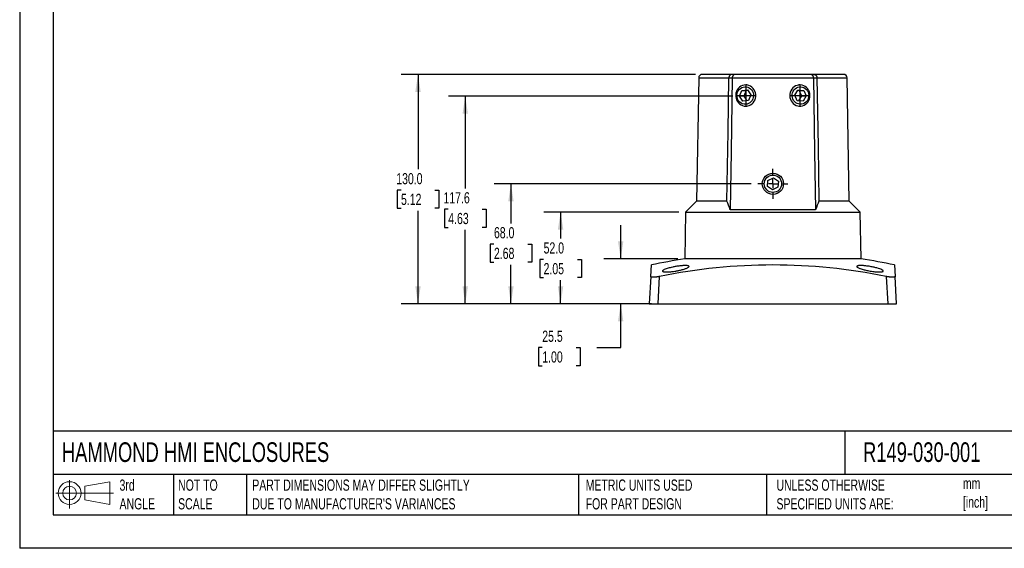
# Model space of a CAD drawing. Header units: millimetres. Extents: x 0 to 838, y 0 to 648.
# Tile 1 of 3: x 0 to 558, y 0 to 300. Entities that reach past the tile are written whole.
import ezdxf

# ---------------------------------------------------------------- set-up
doc = ezdxf.new("R2010")
doc.units = ezdxf.units.MM
doc.header["$LTSCALE"] = 3
doc.linetypes.add('CENTERX2', pattern=[20.32, 12.7, -2.54, 2.54, -2.54])
doc.layers.add('CENTER', color=40, linetype='CENTERX2')
doc.layers.add('DIMENSIONS', color=140, linetype='Continuous', lineweight=25)
doc.layers.add('TEXT', color=140, linetype='Continuous', lineweight=25)
doc.styles.add('SLDTEXTSTYLE0', font='TXT', dxfattribs={"width": 0.7})
doc.dimstyles.new('SLDDIMSTYLE0', dxfattribs={"dimtxt": 6.474023, "dimasz": 9.906, "dimexe": 0, "dimexo": 0.0625, "dimgap": 1.618506, "dimtad": 0, "dimtih": 1, "dimtoh": 1, "dimdec": 1, "dimrnd": 1e-09, "dimzin": 4, "dimdsep": 46, "dimtxsty": 'SLDTEXTSTYLE0', "dimsah": 1, "dimcen": 0.09, "dimadec": 0, "dimazin": 1, "dimtfac": 1, "dimtdec": 1, "dimtofl": 0, "dimtmove": 0, "dimatfit": 3, "dimfxl": 0, "dimfrac": 2, "dimtolj": 1, "dimtzin": 12, "dimarcsym": 0})
doc.dimstyles.new('SLDDIMSTYLE1', dxfattribs={"dimtxt": 6.474023, "dimasz": 9.906, "dimexe": 0, "dimexo": 0.0625, "dimgap": 1.618506, "dimtad": 0, "dimtih": 1, "dimtoh": 1, "dimdec": 1, "dimrnd": 1e-09, "dimzin": 12, "dimdsep": 46, "dimtxsty": 'SLDTEXTSTYLE0', "dimsah": 1, "dimcen": 0.09, "dimadec": 0, "dimazin": 3, "dimtfac": 1, "dimtdec": 1, "dimtofl": 0, "dimtmove": 0, "dimatfit": 3, "dimfxl": 0, "dimfrac": 2, "dimtolj": 1, "dimtzin": 12, "dimarcsym": 0})
doc.dimstyles.new('SLDDIMSTYLE2', dxfattribs={"dimtxt": 6.474023, "dimasz": 9.906, "dimexe": 0, "dimexo": 0.0625, "dimgap": 1.618506, "dimtad": 0, "dimtih": 1, "dimtoh": 1, "dimdec": 1, "dimrnd": 1e-09, "dimzin": 12, "dimdsep": 46, "dimtxsty": 'SLDTEXTSTYLE0', "dimsah": 1, "dimcen": 0.09, "dimadec": 0, "dimazin": 3, "dimtfac": 1, "dimtdec": 1, "dimtmove": 0, "dimatfit": 0, "dimfxl": 0, "dimfrac": 2, "dimtolj": 1, "dimtzin": 12, "dimarcsym": 0})

# ---------------------------------------------------------------- blocks, each defined once
blk = doc.blocks.new('Block11')
at = {"color": 7, "linetype": 'Continuous', "lineweight": 18}
for p, q in [((7.77, 15.93), (7.77, 0)), ((16.44, 12.5), (30.53, 15.1)), ((16.44, 4.79), (16.44, 12.5)), ((30.53, 15.1), (30.53, 2.19)), ((0, 8.65), (32.62, 8.65)), ((16.44, 4.79), (30.53, 2.19))]:
    blk.add_line(p, q, dxfattribs=at)
for radius in [6.45, 3.86]:
    blk.add_circle((7.77, 8.65), radius, dxfattribs=at)
blk = doc.blocks.new('Block12')
at = {"color": 7, "linetype": 'Continuous'}
blk.add_blockref('Block11', (0, 0), dxfattribs=at)
blk = doc.blocks.new('_D')
at = {"layer": 'DIMENSIONS'}
for p, q in [((373.28, 190.54), (296.82, 190.54)), ((306.34, 190.54), (306.34, 175.46)), ((296.72, 163.72), (294.55, 163.72)), ((294.55, 163.72), (294.55, 153.43)), ((315.96, 163.72), (318.14, 163.72)), ((318.14, 163.72), (318.14, 153.43)), ((294.55, 153.43), (296.72, 153.43)), ((306.34, 138.54), (306.34, 151.98)), ((318.14, 153.43), (315.96, 153.43)), ((357.77, 138.54), (296.82, 138.54))]:
    blk.add_line(p, q, dxfattribs=at)
for points in [[(306.34, 190.54), (304.82, 180.63), (307.87, 180.63)], [(306.34, 138.54), (307.87, 148.44), (304.82, 148.44)]]:
    blk.add_solid(points, dxfattribs=at)
at = {"layer": 'DIMENSIONS', "char_height": 6.35, "attachment_point": 1, "style": 'SLDTEXTSTYLE0'}
for s, insert in [('52.0', (296.72, 173.36)), ('2.05', (296.72, 161.62))]:
    blk.add_mtext(s, dxfattribs=dict(at, insert=insert))
blk = doc.blocks.new('_D_1')
at = {"layer": 'DIMENSIONS'}
for p, q in [((414.24, 206.54), (268.7, 206.54)), ((278.23, 206.54), (278.23, 184.13)), ((268.61, 172.39), (266.44, 172.39)), ((266.44, 172.39), (266.44, 162.1)), ((287.85, 172.39), (290.02, 172.39)), ((290.02, 172.39), (290.02, 162.1)), ((266.44, 162.1), (268.61, 162.1)), ((290.02, 162.1), (287.85, 162.1)), ((278.23, 138.54), (278.23, 160.65)), ((357.77, 138.54), (268.7, 138.54))]:
    blk.add_line(p, q, dxfattribs=at)
for points in [[(278.23, 206.54), (276.71, 196.63), (279.75, 196.63)], [(278.23, 138.54), (279.75, 148.44), (276.71, 148.44)]]:
    blk.add_solid(points, dxfattribs=at)
at = {"layer": 'DIMENSIONS', "char_height": 6.35, "attachment_point": 1, "style": 'SLDTEXTSTYLE0'}
for s, insert in [('68.0', (268.61, 182.02)), ('2.68', (268.61, 170.29))]:
    blk.add_mtext(s, dxfattribs=dict(at, insert=insert))
blk = doc.blocks.new('_D_2')
at = {"layer": 'DIMENSIONS'}
for p, q in [((403.81, 256.14), (242.82, 256.14)), ((252.34, 256.14), (252.34, 203.89)), ((242.72, 192.16), (240.55, 192.16)), ((240.55, 192.16), (240.55, 181.87)), ((261.96, 192.16), (264.14, 192.16)), ((264.14, 192.16), (264.14, 181.87)), ((240.55, 181.87), (242.72, 181.87)), ((252.34, 138.54), (252.34, 180.42)), ((264.14, 181.87), (261.96, 181.87)), ((357.77, 138.54), (242.82, 138.54))]:
    blk.add_line(p, q, dxfattribs=at)
for points in [[(252.34, 256.14), (250.82, 246.23), (253.87, 246.23)], [(252.34, 138.54), (253.87, 148.44), (250.82, 148.44)]]:
    blk.add_solid(points, dxfattribs=at)
at = {"layer": 'DIMENSIONS', "char_height": 6.35, "attachment_point": 1, "style": 'SLDTEXTSTYLE0'}
for s, insert in [('117.6', (240.03, 201.79)), ('4.63', (242.72, 190.05))]:
    blk.add_mtext(s, dxfattribs=dict(at, insert=insert))
blk = doc.blocks.new('_D_3')
at = {"layer": 'DIMENSIONS'}
for p, q in [((382.74, 268.54), (216.06, 268.54)), ((225.59, 268.54), (225.59, 214.74)), ((215.97, 203), (213.79, 203)), ((213.79, 203), (213.79, 192.71)), ((235.21, 203), (237.38, 203)), ((237.38, 203), (237.38, 192.71)), ((213.79, 192.71), (215.97, 192.71)), ((225.59, 138.54), (225.59, 191.26)), ((237.38, 192.71), (235.21, 192.71)), ((357.77, 138.54), (216.06, 138.54))]:
    blk.add_line(p, q, dxfattribs=at)
for points in [[(225.59, 268.54), (224.06, 258.63), (227.11, 258.63)], [(225.59, 138.54), (227.11, 148.44), (224.06, 148.44)]]:
    blk.add_solid(points, dxfattribs=at)
at = {"layer": 'DIMENSIONS', "char_height": 6.35, "attachment_point": 1, "style": 'SLDTEXTSTYLE0'}
for s, insert in [('130.0', (213.28, 212.63)), ('5.12', (215.97, 200.89))]:
    blk.add_mtext(s, dxfattribs=dict(at, insert=insert))
blk = doc.blocks.new('_D_4')
at = {"layer": 'DIMENSIONS'}
for p, q in [((340.38, 164), (340.38, 183.05)), ((372.82, 164), (330.85, 164)), ((357.77, 138.54), (330.85, 138.54)), ((340.38, 113.7), (340.38, 138.54)), ((295.98, 113.7), (293.8, 113.7)), ((293.8, 113.7), (293.8, 103.41)), ((315.22, 113.7), (317.39, 113.7)), ((317.39, 113.7), (317.39, 103.41)), ((326.89, 113.7), (340.38, 113.7)), ((293.8, 103.41), (295.98, 103.41)), ((317.39, 103.41), (315.22, 103.41))]:
    blk.add_line(p, q, dxfattribs=at)
for points in [[(340.38, 164), (341.9, 173.9), (338.86, 173.9)], [(340.38, 138.54), (338.86, 128.63), (341.9, 128.63)]]:
    blk.add_solid(points, dxfattribs=at)
at = {"layer": 'DIMENSIONS', "char_height": 6.35, "attachment_point": 1, "style": 'SLDTEXTSTYLE0'}
for s, insert in [('25.5', (295.98, 123.34)), ('1.00', (295.98, 111.6))]:
    blk.add_mtext(s, dxfattribs=dict(at, insert=insert))
blk = doc.blocks.new('SW_CENTERMARKSYMBOL_0')
at = {"layer": 'CENTER', "color": 0}
for p, q in [((0, 5.08), (0, 8.54)), ((-5.08, 0), (-8.54, 0)), ((0, 0), (-2.54, 0)), ((0, 0), (0, 2.54)), ((0, 0), (0, -2.54)), ((0, 0), (2.54, 0)), ((5.08, 0), (8.54, 0)), ((0, -5.08), (0, -8.54))]:
    blk.add_line(p, q, dxfattribs=at)

msp = doc.modelspace()

# ---------------------------------------------------------------- linework, layer by layer
at = {"color": 7, "linetype": 'Continuous'}
for p in [(0.01, 647.71), (838.21, 0.01)]:
    msp.add_line(p, (0.01, 0.01), dxfattribs=at)
for p, q in [((403.38, 268.54), (386.55, 268.54)), ((405.27, 268.54), (403.38, 268.54)), ((447.91, 268.54), (405.27, 268.54)), ((449.8, 268.54), (447.91, 268.54)), ((466.62, 268.54), (449.8, 268.54)), ((384.55, 266.57), (383.34, 196.79)), ((384.55, 266.57), (401.63, 266.57)), ((401.63, 266.57), (403.56, 266.57)), ((403.56, 266.57), (449.62, 266.57)), ((412.03, 262.54), (411.22, 262.54)), ((441.88, 262.54), (441.15, 262.54)), ((449.62, 266.57), (451.54, 266.57)), ((451.54, 266.57), (468.62, 266.57)), ((469.84, 196.79), (468.62, 266.57)), ((407.62, 256.14), (408.92, 259.32)), ((408.92, 259.32), (412.2, 259.72)), ((408.92, 259.32), (411.4, 259.32)), ((411.4, 259.32), (410.09, 256.14)), ((412.39, 259.44), (411.4, 259.32)), ((412.2, 259.72), (414.16, 256.94)), ((414.16, 256.94), (412.86, 253.76)), ((438.92, 256.74), (440.73, 259.63)), ((440.4, 253.64), (438.92, 256.74)), ((441.55, 259.43), (440.64, 259.49)), ((440.73, 259.63), (444.02, 259.43)), ((441.55, 259.43), (444.02, 259.43)), ((443.03, 256.34), (441.55, 259.43)), ((444.02, 259.43), (445.5, 256.34)), ((409.59, 253.36), (407.62, 256.14)), ((410.09, 256.14), (407.62, 256.14)), ((412.86, 253.76), (409.59, 253.36)), ((410.09, 256.14), (411.86, 253.64)), ((443.69, 253.44), (440.4, 253.64)), ((441.31, 253.59), (443.03, 256.34)), ((443.03, 256.34), (445.5, 256.34)), ((445.5, 256.34), (443.69, 253.44)), ((411.22, 250.54), (411.97, 250.54)), ((441.21, 250.54), (441.88, 250.54)), ((423.47, 205.04), (423.73, 208.49)), ((423.73, 208.49), (426.85, 209.99)), ((426.85, 209.99), (429.71, 208.04)), ((429.71, 208.04), (429.45, 204.58)), ((426.33, 203.08), (423.47, 205.04)), ((429.45, 204.58), (426.33, 203.08)), ((383.34, 196.79), (377.09, 190.54)), ((400.57, 196.79), (383.34, 196.79)), ((469.84, 196.79), (452.61, 196.79)), ((476.09, 190.54), (469.84, 196.79)), ((377.09, 190.54), (376.63, 164)), ((377.09, 190.54), (476.09, 190.54)), ((450.74, 191.7), (402.44, 191.7)), ((476.55, 164), (476.09, 190.54)), ((476.55, 164), (376.63, 164)), ((357.4, 154.01), (357.74, 160.54)), ((495.44, 160.54), (495.78, 154.01)), ((357.4, 154.01), (356.59, 138.54)), ((361.58, 138.54), (362.39, 154.01)), ((490.79, 154.01), (491.6, 138.54)), ((496.59, 138.54), (495.78, 154.01)), ((361.58, 138.54), (491.6, 138.54))]:
    msp.add_line(p, q)
at = {"flags": 128}
for points in [[(400.57, 196.79), (401.17, 236), (401.63, 266.57)], [(403.56, 266.57), (402.93, 224.79), (402.44, 191.7)], [(416.46, 254.16), (416.76, 255.1), (416.91, 256.08), (416.91, 257.07), (416.75, 258.05), (416.44, 258.98), (415.98, 259.85), (415.4, 260.63), (414.7, 261.3), (413.91, 261.83), (413.04, 262.22), (412.13, 262.46), (411.19, 262.54), (410.25, 262.45), (409.34, 262.2), (408.48, 261.8), (407.69, 261.25), (407, 260.57), (406.43, 259.79), (405.98, 258.91), (405.68, 257.98), (405.53, 257), (405.54, 256.01), (405.7, 255.03), (406.01, 254.09), (406.47, 253.23), (407.05, 252.45), (407.75, 251.78), (408.54, 251.24), (409.4, 250.85), (410.32, 250.61), (411.26, 250.54), (412.2, 250.63), (413.11, 250.88), (413.97, 251.28), (414.76, 251.83), (415.45, 252.5), (416.02, 253.29), (416.46, 254.16)], [(442.2, 262.53), (441.26, 262.5), (440.34, 262.32), (439.45, 261.97), (438.64, 261.48), (437.91, 260.85), (437.29, 260.1), (436.79, 259.26), (436.44, 258.34), (436.23, 257.37), (436.17, 256.39), (436.27, 255.4), (436.53, 254.45), (436.93, 253.55), (437.47, 252.73), (438.12, 252.02), (438.88, 251.43), (439.72, 250.98), (440.62, 250.69), (441.55, 250.55), (442.49, 250.57), (443.42, 250.76), (444.3, 251.11), (445.12, 251.6), (445.85, 252.23), (446.47, 252.97), (446.96, 253.82), (447.32, 254.73), (447.53, 255.7), (447.58, 256.69), (447.48, 257.68), (447.23, 258.63), (446.83, 259.53), (446.29, 260.34), (445.63, 261.05), (444.88, 261.64), (444.04, 262.09), (443.14, 262.39), (442.2, 262.53)], [(449.62, 266.57), (450.24, 224.79), (450.74, 191.7)], [(451.54, 266.57), (452.14, 227.63), (452.61, 196.79)], [(415.19, 254.59), (414.78, 253.79), (414.23, 253.08), (413.57, 252.5), (412.82, 252.05), (412, 251.75), (411.15, 251.62), (410.28, 251.65), (409.44, 251.85), (408.65, 252.21), (407.93, 252.72), (407.31, 253.36), (406.82, 254.1), (406.46, 254.93), (406.26, 255.82), (406.21, 256.72), (406.32, 257.62), (406.59, 258.49), (407, 259.29), (407.55, 259.99), (408.21, 260.58), (408.96, 261.03), (409.78, 261.32), (410.64, 261.46), (411.5, 261.42), (412.34, 261.22), (413.14, 260.86), (413.85, 260.35), (414.47, 259.72), (414.97, 258.97), (415.32, 258.14), (415.53, 257.26), (415.57, 256.35), (415.46, 255.45), (415.19, 254.59)], [(442.48, 261.46), (443.33, 261.32), (444.15, 261.02), (444.9, 260.57), (445.56, 259.98), (446.1, 259.28), (446.52, 258.48), (446.78, 257.61), (446.89, 256.71), (446.84, 255.8), (446.64, 254.92), (446.28, 254.09), (445.78, 253.35), (445.16, 252.71), (444.44, 252.21), (443.65, 251.85), (442.81, 251.65), (441.94, 251.62), (441.09, 251.76), (440.27, 252.05), (439.52, 252.5), (438.86, 253.09), (438.31, 253.8), (437.9, 254.6), (437.64, 255.46), (437.53, 256.36), (437.58, 257.27), (437.78, 258.16), (438.14, 258.98), (438.64, 259.73), (439.26, 260.36), (439.97, 260.87), (440.77, 261.23), (441.61, 261.42), (442.48, 261.46)]]:
    msp.add_lwpolyline(points, dxfattribs=at)
for radius in [6, 4.93]:
    msp.add_circle((426.59, 206.54), radius)
for centre, radius, start, end in [((386.55, 266.54), 2, 90, 179), ((466.62, 266.54), 2, 1, 90), ((426.59, -162.2), 330, 98.7083, 102.0419), ((426.59, -162.2), 330, 77.9581, 81.2917), ((426.59, -158.58), 319.12, 78.3949, 101.6051)]:
    msp.add_arc(centre, radius, start, end)
for points, knots in [([(403.38, 268.54), (403.34, 268.54), (403.27, 268.54), (403.16, 268.52), (403.06, 268.5), (402.97, 268.48), (402.88, 268.45), (402.81, 268.43), (402.65, 268.36), (402.43, 268.23), (402.25, 268.06), (402.11, 267.91), (402, 267.77), (401.87, 267.55), (401.77, 267.31), (401.69, 267.07), (401.65, 266.82), (401.64, 266.66), (401.63, 266.57)], [0, 0, 0, 0, 0.044486, 0.086088, 0.124805, 0.160639, 0.193588, 0.223655, 0.250838, 0.382147, 0.500675, 0.509523, 0.596308, 0.680913, 0.763454, 0.844057, 0.922858, 1, 1, 1, 1]), ([(405.27, 268.54), (405.23, 268.54), (405.15, 268.53), (405.03, 268.52), (404.92, 268.5), (404.82, 268.47), (404.73, 268.44), (404.56, 268.37), (404.35, 268.23), (404.11, 268.02), (403.93, 267.79), (403.8, 267.57), (403.7, 267.33), (403.62, 267.08), (403.57, 266.83), (403.56, 266.66), (403.56, 266.57)], [0, 0, 0, 0, 0.050027, 0.096794, 0.140296, 0.180528, 0.217488, 0.251172, 0.382412, 0.501073, 0.589558, 0.675675, 0.759585, 0.841471, 0.921536, 1, 1, 1, 1]), ([(449.62, 266.57), (449.62, 266.62), (449.61, 266.71), (449.6, 266.85), (449.58, 266.99), (449.54, 267.13), (449.5, 267.26), (449.45, 267.39), (449.4, 267.52), (449.33, 267.65), (449.26, 267.77), (449.17, 267.88), (449.04, 268.04), (448.83, 268.23), (448.58, 268.38), (448.35, 268.47), (448.14, 268.53), (447.99, 268.53), (447.91, 268.54)], [0, 0, 0, 0, 0.042607, 0.08566, 0.129197, 0.173253, 0.217865, 0.263064, 0.308883, 0.355349, 0.402492, 0.450337, 0.498907, 0.618103, 0.749049, 0.819517, 0.90318, 1, 1, 1, 1]), ([(449.8, 268.54), (449.83, 268.54), (449.91, 268.54), (450.01, 268.52), (450.11, 268.51), (450.2, 268.48), (450.29, 268.46), (450.37, 268.43), (450.53, 268.36), (450.75, 268.23), (450.99, 268.01), (451.17, 267.79), (451.3, 267.56), (451.41, 267.33), (451.48, 267.08), (451.53, 266.83), (451.54, 266.66), (451.54, 266.57)], [0, 0, 0, 0, 0.042805, 0.0832903, 0.1214535, 0.157292, 0.1908041, 0.2219879, 0.2508423, 0.3813604, 0.5006828, 0.5885385, 0.674375, 0.7583056, 0.8404576, 0.9209715, 1, 1, 1, 1]), ([(371.59, 157.12), (371.18, 157.05), (370.4, 156.93), (369.29, 156.79), (368.19, 156.67), (367.1, 156.6), (366.15, 156.58), (365.39, 156.61), (364.81, 156.68), (364.36, 156.81), (364.1, 156.98), (364.07, 157.18), (364.21, 157.4), (364.51, 157.64), (365.11, 157.97), (366.01, 158.33), (367.17, 158.7), (368.39, 159.04), (369.58, 159.31), (370.7, 159.54), (371.69, 159.72), (372.78, 159.89), (373.85, 160.03), (374.78, 160.12), (375.87, 160.21), (376.9, 160.24), (377.79, 160.21), (378.37, 160.13), (378.82, 160.01), (379.08, 159.85), (379.11, 159.64), (378.94, 159.39), (378.56, 159.11), (377.9, 158.79), (377.15, 158.5), (376.27, 158.2), (375.33, 157.94), (374.35, 157.69), (373.13, 157.41), (372.19, 157.23), (371.59, 157.12)], [0, 0, 0, 0, 0.0262, 0.049366, 0.072422, 0.100623, 0.128734, 0.152064, 0.17664, 0.201161, 0.229292, 0.257454, 0.277967, 0.303601, 0.329217, 0.37102, 0.400137, 0.427597, 0.462012, 0.481051, 0.500017, 0.525359, 0.55068, 0.569333, 0.587952, 0.628694, 0.65203, 0.676625, 0.701179, 0.729261, 0.757447, 0.777947, 0.814316, 0.839825, 0.867183, 0.892392, 0.917721, 0.939871, 0.962025, 1, 1, 1, 1]), ([(481.59, 157.12), (481.17, 157.2), (480.39, 157.34), (479.25, 157.59), (478.14, 157.86), (477.05, 158.16), (476.15, 158.46), (475.29, 158.78), (474.66, 159.09), (474.25, 159.38), (474.08, 159.61), (474.08, 159.77), (474.2, 159.91), (474.42, 160.03), (474.8, 160.13), (475.33, 160.2), (476.01, 160.23), (476.89, 160.22), (477.83, 160.17), (478.81, 160.09), (479.88, 159.96), (481.06, 159.79), (482.25, 159.58), (483.36, 159.36), (484.45, 159.12), (485.77, 158.78), (487.16, 158.34), (488.11, 157.95), (488.61, 157.67), (488.87, 157.48), (489.04, 157.3), (489.12, 157.11), (489.03, 156.93), (488.75, 156.79), (488.39, 156.69), (487.97, 156.63), (487.4, 156.59), (486.69, 156.59), (485.69, 156.62), (484.52, 156.71), (483.06, 156.89), (482.13, 157.03), (481.59, 157.12)], [0, 0, 0, 0, 0.026413, 0.050411, 0.074455, 0.103662, 0.132866, 0.152808, 0.191587, 0.215895, 0.240861, 0.265675, 0.277751, 0.301233, 0.32451, 0.342889, 0.368695, 0.394362, 0.417843, 0.440028, 0.462309, 0.488846, 0.51547, 0.537985, 0.560647, 0.588866, 0.63286, 0.675759, 0.693843, 0.711917, 0.731163, 0.750297, 0.777571, 0.804778, 0.821842, 0.83888, 0.860955, 0.882875, 0.90351, 0.941467, 0.96547, 1, 1, 1, 1]), ([(362.39, 154.01), (362.32, 154), (362.16, 153.97), (361.93, 153.92), (361.71, 153.88), (361.48, 153.84), (361.26, 153.81), (361.04, 153.78), (360.83, 153.74), (360.62, 153.72), (360.41, 153.69), (360.22, 153.67), (360.02, 153.65), (359.83, 153.63), (359.65, 153.62), (359.48, 153.61), (359.31, 153.6), (359.14, 153.59), (358.99, 153.59), (358.8, 153.58), (358.58, 153.59), (358.35, 153.6), (358.13, 153.62), (357.94, 153.65), (357.78, 153.69), (357.64, 153.74), (357.53, 153.79), (357.45, 153.86), (357.41, 153.93), (357.4, 153.99), (357.4, 154.01)], [0, 0, 0, 0, 0.029797, 0.059329, 0.088602, 0.11762, 0.146388, 0.17491, 0.203193, 0.23124, 0.259058, 0.286653, 0.314028, 0.341192, 0.368148, 0.394904, 0.421466, 0.447839, 0.474031, 0.500047, 0.546967, 0.594476, 0.642613, 0.691414, 0.740913, 0.791145, 0.842139, 0.893927, 0.946538, 1, 1, 1, 1]), ([(495.78, 154.01), (495.78, 154), (495.78, 153.97), (495.76, 153.92), (495.74, 153.88), (495.71, 153.84), (495.66, 153.81), (495.61, 153.78), (495.55, 153.74), (495.48, 153.72), (495.4, 153.69), (495.31, 153.67), (495.21, 153.65), (495.11, 153.63), (495, 153.62), (494.88, 153.61), (494.75, 153.6), (494.62, 153.59), (494.48, 153.59), (494.3, 153.58), (494.07, 153.59), (493.77, 153.6), (493.46, 153.62), (493.12, 153.65), (492.76, 153.69), (492.39, 153.74), (492.01, 153.79), (491.61, 153.86), (491.2, 153.93), (490.92, 153.99), (490.79, 154.01)], [0, 0, 0, 0, 0.029797, 0.059329, 0.088602, 0.11762, 0.146388, 0.17491, 0.203193, 0.23124, 0.259058, 0.286653, 0.314028, 0.341192, 0.368148, 0.394904, 0.421466, 0.447839, 0.474031, 0.500047, 0.546967, 0.594476, 0.642613, 0.691414, 0.740913, 0.791145, 0.842139, 0.893927, 0.946538, 1, 1, 1, 1]), ([(356.59, 138.54), (356.59, 138.54), (356.7, 138.54), (357.06, 138.54), (357.22, 138.54), (357.59, 138.54), (357.81, 138.54), (358.29, 138.54), (358.56, 138.54), (359.13, 138.54), (359.44, 138.54), (360.36, 138.54), (360.99, 138.54), (361.58, 138.54)], [0, 0, 0, 0, 0.25, 0.25, 0.375, 0.375, 0.5, 0.5, 0.625, 0.625, 0.75, 0.75, 1, 1, 1, 1]), ([(491.6, 138.54), (492.19, 138.54), (492.82, 138.54), (493.74, 138.54), (494.04, 138.54), (494.61, 138.54), (494.88, 138.54), (495.37, 138.54), (495.59, 138.54), (495.96, 138.54), (496.12, 138.54), (496.48, 138.54), (496.59, 138.54), (496.59, 138.54)], [0, 0, 0, 0, 0.25, 0.25, 0.375, 0.375, 0.5, 0.5, 0.625, 0.625, 0.75, 0.75, 1, 1, 1, 1])]:
    msp.add_open_spline(points, degree=3, knots=knots)
for points in [[(402.44, 191.7), (401.79, 193.58), (401.17, 195.28), (400.57, 196.79)], [(452.61, 196.79), (452.01, 195.28), (451.39, 193.58), (450.74, 191.7)]]:
    msp.add_open_spline(points, degree=3)
at = {"layer": 'CENTER'}
for p, q in [((411.22, 262.54), (411.22, 250.54)), ((441.88, 262.54), (441.88, 250.54)), ((405.52, 256.54), (416.93, 256.54)), ((436.17, 256.54), (447.58, 256.54))]:
    msp.add_line(p, q, dxfattribs=at)
at = {"layer": 'TEXT'}
for p, q in [((19.05, 628.65), (19.05, 19.05)), ((819.15, 66.38), (19.05, 66.38)), ((467.28, 66.38), (467.28, 41.91)), ((819.15, 41.91), (19.05, 41.91)), ((87.13, 41.91), (87.13, 19.05)), ((128.51, 41.91), (128.51, 19.05)), ((316.45, 41.91), (316.45, 19.05)), ((422.99, 41.91), (422.99, 19.05)), ((19.05, 19.05), (819.15, 19.05))]:
    msp.add_line(p, q, dxfattribs=at)

# ---------------------------------------------------------------- block references
at = {"layer": 'CENTER'}
msp.add_blockref('SW_CENTERMARKSYMBOL_0', (426.59, 206.54), dxfattribs=at)
at = {"layer": 'TEXT'}
msp.add_blockref('Block12', (20.51, 22.66), dxfattribs=at)

# ---------------------------------------------------------------- texts
at = {"layer": 'TEXT', "attachment_point": 1, "style": 'SLDTEXTSTYLE0'}
for s, insert, char_height in [('HAMMOND HMI ENCLOSURES', (23.9, 60.06), 11.1125), ('R149-030-001', (477.62, 60.06), 11.1125), ('3rd^JANGLE', (56.55, 38.99), 6.35), ('NOT TO^JSCALE', (89.72, 38.99), 6.35), ("PART DIMENSIONS MAY DIFFER SLIGHTLY ^JDUE TO MANUFACTURER'S VARIANCES", (131.74, 38.99), 6.35), ('METRIC UNITS USED ^JFOR PART DESIGN', (320.56, 38.99), 6.35), ('UNLESS OTHERWISE ^JSPECIFIED UNITS ARE:', (428.61, 38.99), 6.35), ('mm^J[inch]', (534.19, 39.96), 6.35)]:
    msp.add_mtext(s, dxfattribs=dict(at, insert=insert, char_height=char_height))

# ---------------------------------------------------------------- dimensions: what is measured, and where the dimension line sits
at = {"layer": 'DIMENSIONS'}
for base, p1, p2, dimstyle, picture, middle in [((225.59, 268.54), (361.58, 138.54), (386.55, 268.54), 'SLDDIMSTYLE0', '_D_3', (225.59, 203)), ((252.34, 256.14), (361.58, 138.54), (407.62, 256.14), 'SLDDIMSTYLE1', '_D_2', (252.34, 192.16)), ((278.23, 206.54), (361.58, 138.54), (418.05, 206.54), 'SLDDIMSTYLE0', '_D_1', (278.23, 172.39)), ((306.34, 190.54), (361.58, 138.54), (377.09, 190.54), 'SLDDIMSTYLE0', '_D', (306.34, 163.72)), ((340.38, 138.54), (376.63, 164), (361.58, 138.54), 'SLDDIMSTYLE2', '_D_4', (340.38, 113.7))]:
    dim = msp.add_linear_dim(base=base, p1=p1, p2=p2, angle=90, dimstyle=dimstyle, dxfattribs=at)
    dim.commit()
    dim.dimension.update_dxf_attribs({"geometry": picture, "text_midpoint": middle, "dimtype": 160})

doc.saveas('drawing.dxf')
